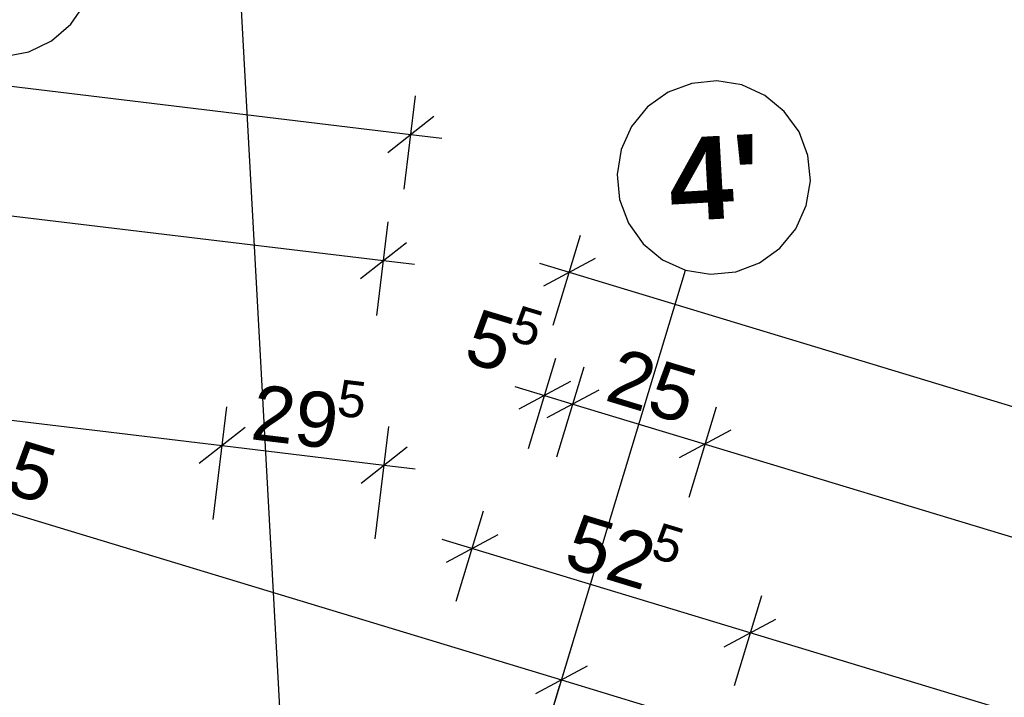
# Model space of a CAD drawing. Extents: x 199 to 1388, y 138 to 979.
# Tile 119 of 155: x 735 to 770, y 791 to 815. Entities that reach past the tile are written whole.
import ezdxf
from ezdxf.lldxf.tags import DXFTag

# ---------------------------------------------------------------- set-up
doc = ezdxf.new("R2010")
doc.units = 0
for name, color, linetype, lineweight, true_color in [('01AFU Allgemein Bemaßung-A07ET47HDI', 7, 'Continuous', 25, 0x848484), ('02 Raster Bemaßung-A07ET47FDI', 7, 'Continuous', 25, 0x848484), ('UPO_Loop2', 140, 'Continuous', 30, 0x00bfff)]:
    doc.layers.add(name, color=color, linetype=linetype, lineweight=lineweight, true_color=true_color)
doc.layers.add('02 Raster Gebäude-A07ET47NDI', color=7, linetype='Continuous', lineweight=25)
doc.styles.get("Standard").update_dxf_attribs({"font": 'arial.ttf'})
tags = doc.linetypes.add('Raster-A07ET47ODI', pattern=[0.2, 0.1, -0.05, 0, -0.05]).pattern_tags.tags
tags[10:11] = [DXFTag(74, 4), DXFTag(75, 0), DXFTag(340, '0'), DXFTag(46, 1.0), DXFTag(50, 0.0), DXFTag(44, 0.0), DXFTag(45, 0.0)]
tags[8:9] = [DXFTag(74, 4), DXFTag(75, 0), DXFTag(340, '0'), DXFTag(46, 1.0), DXFTag(50, 0.0), DXFTag(44, 0.0), DXFTag(45, 0.0)]
tags[6:7] = [DXFTag(74, 4), DXFTag(75, 0), DXFTag(340, '0'), DXFTag(46, 1.0), DXFTag(50, 0.0), DXFTag(44, 0.0), DXFTag(45, 0.0)]
tags[4:5] = [DXFTag(74, 4), DXFTag(75, 0), DXFTag(340, '0'), DXFTag(46, 1.0), DXFTag(50, 0.0), DXFTag(44, 0.0), DXFTag(45, 0.0)]

# ---------------------------------------------------------------- blocks, each defined once
blk = doc.blocks.new('Referenz-A07ET47ZDI', base_point=(226.995, 158.1))
at = {"layer": '01AFU Allgemein Bemaßung-A07ET47HDI'}
for p, q in [((469.187, 844.692), (748.992, 810.996)), ((641.166, 819.299), (748.002, 806.433)), ((748.753, 809.01), (749.16, 812.392)), ((748.158, 810.341), (749.827, 811.651)), ((748.992, 810.996), (750.109, 810.861)), ((747.763, 804.447), (748.17, 807.829)), ((754.144, 804.096), (755.132, 807.355)), ((747.168, 805.778), (748.837, 807.088)), ((748.002, 806.433), (749.119, 806.298)), ((753.647, 806.336), (754.724, 806.01)), ((755.659, 806.51), (753.789, 805.509)), ((754.724, 806.01), (1092.573, 703.584)), ((712.183, 803.353), (742.166, 799.742)), ((753.249, 799.638), (754.238, 802.898)), ((754.272, 799.328), (755.26, 802.588)), ((754.765, 802.052), (752.894, 801.052)), ((752.753, 801.879), (753.83, 801.552)), ((753.83, 801.552), (754.852, 801.242)), ((755.788, 801.742), (753.917, 800.742)), ((754.852, 801.242), (759.637, 799.791)), ((741.844, 797.067), (742.334, 801.138)), ((759.057, 797.877), (760.045, 801.137)), ((743.001, 800.397), (741.332, 799.087)), ((747.706, 796.362), (748.196, 800.432)), ((760.573, 800.292), (758.702, 799.291)), ((759.637, 799.791), (818.962, 781.806)), ((742.166, 799.742), (748.028, 799.036)), ((747.194, 798.381), (748.862, 799.691)), ((748.028, 799.036), (749.145, 798.902)), ((751.608, 797.361), (750.62, 794.102)), ((751.2, 796.016), (750.124, 796.342)), ((752.136, 796.516), (750.265, 795.515)), ((761.267, 792.964), (751.2, 796.016)), ((761.675, 794.309), (760.687, 791.05)), ((760.331, 792.464), (762.202, 793.464)), ((799.546, 781.358), (761.267, 792.964))]:
    blk.add_line(p, q, dxfattribs=at)
at = {"layer": '02 Raster Bemaßung-A07ET47FDI'}
for p, q in [((711.376, 804.317), (754.439, 791.262)), ((752.988, 786.477), (754.847, 792.607)), ((755.374, 791.762), (753.504, 790.762)), ((754.439, 791.262), (818.549, 771.825)), ((750.419, 778.002), (754.372, 791.039))]:
    blk.add_line(p, q, dxfattribs=at)
at = {"layer": '02 Raster Gebäude-A07ET47NDI', "linetype": 'Raster-A07ET47ODI', "ltscale": 56.250004}
for p, q in [((735.15, 956.219), (772.215, 279.107)), ((753.131, 786.944), (758.934, 806.084))]:
    blk.add_line(p, q, dxfattribs=at)
at = {"layer": '02 Raster Gebäude-A07ET47NDI'}
for p, q in [((736.69, 814.978), (737.205, 815.732)), ((735.996, 814.383), (736.69, 814.978)), ((735.173, 813.987), (735.996, 814.383)), ((734.275, 813.819), (735.173, 813.987)), ((759.154, 812.842), (758.299, 812.52)), ((760.064, 812.931), (759.154, 812.842)), ((760.965, 812.783), (760.064, 812.931)), ((761.797, 812.406), (760.965, 812.783)), ((758.299, 812.52), (757.557, 811.987)), ((762.504, 811.826), (761.797, 812.406)), ((757.557, 811.987), (756.977, 811.281)), ((763.036, 811.083), (762.504, 811.826)), ((756.977, 811.281), (756.6, 810.449)), ((763.358, 810.228), (763.036, 811.083)), ((756.6, 810.449), (756.451, 809.547)), ((763.448, 809.319), (763.358, 810.228)), ((756.451, 809.547), (756.541, 808.638)), ((763.299, 808.418), (763.448, 809.319)), ((756.541, 808.638), (756.863, 807.783)), ((762.922, 807.585), (763.299, 808.418)), ((756.863, 807.783), (757.395, 807.04)), ((762.342, 806.879), (762.922, 807.585)), ((757.395, 807.04), (758.102, 806.461)), ((761.6, 806.347), (762.342, 806.879)), ((758.102, 806.461), (758.934, 806.084)), ((760.745, 806.025), (761.6, 806.347)), ((758.934, 806.084), (759.835, 805.935)), ((759.835, 805.935), (760.745, 806.025))]:
    blk.add_line(p, q, dxfattribs=at)
at = {"layer": '01AFU Allgemein Bemaßung-A07ET47HDI', "linetype": 'ByBlock', "ltscale": 40.625, "attachment_point": 1}
for s, insert, char_height, rotation in [('{\\fArial;5}', (752.902, 804.834), 1.32, 343.1342), ('{\\fArial;5}', (751.414, 804.721), 2, 343.1342), ('{\\fArial;25}', (756.536, 803.309), 2, 343.1342), ('{\\fArial;29}', (743.387, 801.961), 2, 353.133), ('{\\fArial;5}', (746.433, 802.139), 1.32, 353.133), ('{\\fArial;52}', (755.035, 797.308), 2, 343.1342), ('{\\fArial;5}', (758, 796.974), 1.32, 343.1342)]:
    blk.add_mtext(s, dxfattribs=dict(at, insert=insert, char_height=char_height, rotation=rotation))
at = {"layer": '02 Raster Bemaßung-A07ET47FDI', "linetype": 'ByBlock', "ltscale": 56.250004, "insert": (731.129, 801.098), "char_height": 2, "attachment_point": 1, "rotation": 343.1342}
blk.add_mtext('{\\fArial;2,25}', dxfattribs=at)
at = {"layer": '02 Raster Gebäude-A07ET47NDI', "linetype": 'Continuous', "ltscale": 56.250004, "insert": (758.237, 810.839), "char_height": 3, "attachment_point": 1, "rotation": 3.1332}
blk.add_mtext("{\\fArial|b1|i0;4'}", dxfattribs=at)

msp = doc.modelspace()

# ---------------------------------------------------------------- block references
at = {"layer": 'UPO_Loop2', "color": 219, "lineweight": 80, "ltscale": 4000.00006, "true_color": 0x642165}
msp.add_blockref('Referenz-A07ET47ZDI', (226.995, 158.1), dxfattribs=at)

doc.saveas('drawing.dxf')
